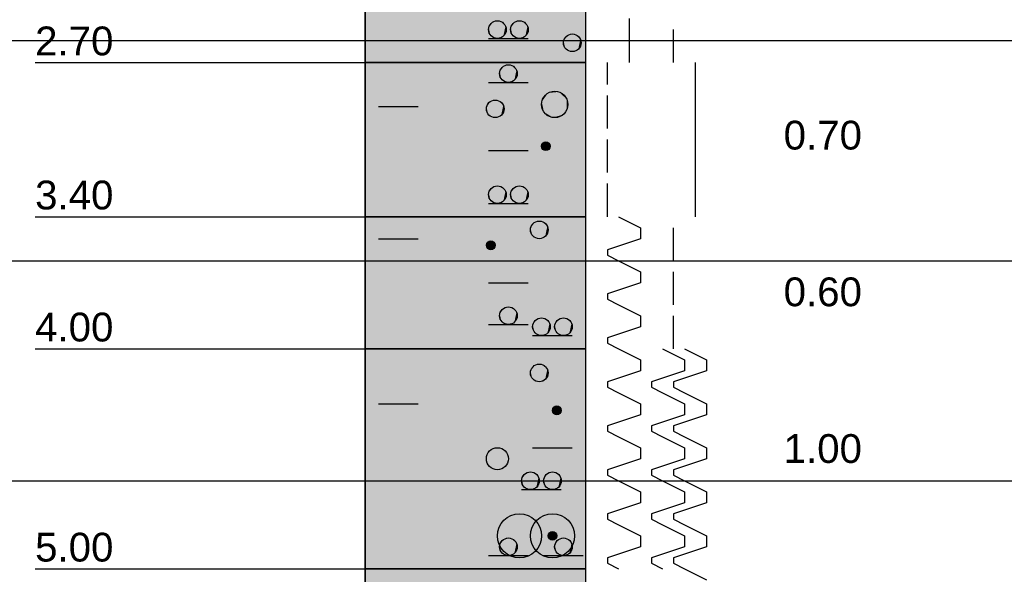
# Model space of a CAD drawing. Extents: x 20 to 841, y 890 to 1189.
# Tile 46 of 50: x 535 to 580, y 1109 to 1134. Entities that reach past the tile are written whole.
import ezdxf

# ---------------------------------------------------------------- set-up
doc = ezdxf.new("R2010")
doc.units = 0
doc.styles.add('Arial', font='Arial')

msp = doc.modelspace()

# ---------------------------------------------------------------- linework, layer by layer
at = {"layer": 'WBMassGr', "color": 7, "linetype": 'CONTINUOUS'}
for points in [[(46, 1133), (705, 1133)], [(46, 1123), (705, 1123)], [(46, 1113), (705, 1113)]]:
    msp.add_lwpolyline(points, dxfattribs=at)
at = {"layer": 'WBObjGr', "color": 7, "linetype": 'CONTINUOUS'}
for points in [[(550.587, 1159), (550.587, 1039)], [(560.587, 1159), (560.587, 1039)], [(535.587, 1132), (545.587, 1132), (548.587, 1132), (550.587, 1132)], [(560.587, 1132), (550.587, 1132)], [(535.587, 1125), (545.587, 1125), (548.587, 1125), (550.587, 1125)], [(560.587, 1125), (550.587, 1125)], [(535.587, 1119), (545.587, 1119), (548.587, 1119), (550.587, 1119)], [(560.587, 1119), (550.587, 1119)], [(535.587, 1109), (545.587, 1109), (548.587, 1109), (550.587, 1109)], [(560.587, 1109), (550.587, 1109)]]:
    msp.add_lwpolyline(points, dxfattribs=at)
at = {"layer": 'WBObjSy', "color": 7, "linetype": 'CONTINUOUS'}
for points in [[(550.587, 1132), (550.587, 1139), (560.587, 1139), (560.587, 1132), (550.587, 1132)], [(562.587, 1132), (562.587, 1134)], [(564.587, 1132), (564.587, 1133.5)], [(551.187, 1133), (552.987, 1133)], [(556.187, 1133.1), (557.987, 1133.1)], [(550.587, 1125), (550.587, 1132), (560.587, 1132), (560.587, 1125), (550.587, 1125)], [(561.587, 1131), (561.587, 1132)], [(565.587, 1131), (565.587, 1132)], [(556.187, 1131.1), (557.987, 1131.1)], [(565.587, 1129), (565.587, 1131)], [(561.587, 1129), (561.587, 1130.5)], [(551.187, 1130), (552.987, 1130)], [(565.587, 1127), (565.587, 1129)], [(561.587, 1127), (561.587, 1128.5)], [(556.187, 1128), (557.987, 1128)], [(565.587, 1125), (565.587, 1127)], [(561.587, 1125), (561.587, 1126.5)], [(556.187, 1125.6), (557.987, 1125.6)], [(550.587, 1119), (550.587, 1125), (560.587, 1125), (560.587, 1119), (550.587, 1119)], [(562.087, 1125), (563.087, 1124.5)], [(563.087, 1124.5), (563.087, 1124)], [(564.587, 1123), (564.587, 1124.5)], [(551.187, 1124), (552.987, 1124)], [(563.087, 1124), (561.587, 1123.5)], [(561.587, 1123.5), (561.587, 1123.25)], [(561.587, 1123.25), (562.087, 1123)], [(562.087, 1123), (563.087, 1122.5)], [(563.087, 1122.5), (563.087, 1122)], [(564.587, 1121), (564.587, 1122.5)], [(556.187, 1122), (557.987, 1122)], [(563.087, 1122), (561.587, 1121.5)], [(561.587, 1121.5), (561.587, 1121.25)], [(561.587, 1121.25), (562.087, 1121)], [(562.087, 1121), (563.087, 1120.5)], [(563.087, 1120.5), (563.087, 1120)], [(564.587, 1119), (564.587, 1120.5)], [(556.187, 1120.1), (557.987, 1120.1)], [(563.087, 1120), (561.587, 1119.5)], [(558.187, 1119.6), (559.987, 1119.6)], [(561.587, 1119.5), (561.587, 1119.25)], [(550.587, 1109), (550.587, 1119), (560.587, 1119), (560.587, 1109), (550.587, 1109)], [(561.587, 1119.25), (562.087, 1119)], [(562.087, 1119), (563.087, 1118.5)], [(564.087, 1119), (565.087, 1118.5)], [(565.087, 1119), (566.087, 1118.5)], [(563.087, 1118.5), (563.087, 1118)], [(565.087, 1118.5), (565.087, 1118)], [(566.087, 1118.5), (566.087, 1118)], [(563.087, 1118), (561.587, 1117.5)], [(565.087, 1118), (563.587, 1117.5)], [(566.087, 1118), (564.587, 1117.5)], [(561.587, 1117.5), (561.587, 1117.25)], [(561.587, 1117.25), (562.087, 1117)], [(563.587, 1117.5), (563.587, 1117.25)], [(563.587, 1117.25), (564.087, 1117)], [(564.587, 1117.5), (564.587, 1117.25)], [(564.587, 1117.25), (565.087, 1117)], [(562.087, 1117), (563.087, 1116.5)], [(564.087, 1117), (565.087, 1116.5)], [(565.087, 1117), (566.087, 1116.5)], [(551.187, 1116.5), (552.987, 1116.5)], [(563.087, 1116.5), (563.087, 1116)], [(565.087, 1116.5), (565.087, 1116)], [(566.087, 1116.5), (566.087, 1116)], [(563.087, 1116), (561.587, 1115.5)], [(565.087, 1116), (563.587, 1115.5)], [(566.087, 1116), (564.587, 1115.5)], [(561.587, 1115.5), (561.587, 1115.25)], [(563.587, 1115.5), (563.587, 1115.25)], [(564.587, 1115.5), (564.587, 1115.25)], [(561.587, 1115.25), (562.087, 1115)], [(562.087, 1115), (563.087, 1114.5)], [(563.587, 1115.25), (564.087, 1115)], [(564.087, 1115), (565.087, 1114.5)], [(564.587, 1115.25), (565.087, 1115)], [(565.087, 1115), (566.087, 1114.5)], [(558.187, 1114.5), (559.987, 1114.5)], [(563.087, 1114.5), (563.087, 1114)], [(565.087, 1114.5), (565.087, 1114)], [(566.087, 1114.5), (566.087, 1114)], [(563.087, 1114), (561.587, 1113.5)], [(565.087, 1114), (563.587, 1113.5)], [(566.087, 1114), (564.587, 1113.5)], [(561.587, 1113.5), (561.587, 1113.25)], [(561.587, 1113.25), (562.087, 1113)], [(563.587, 1113.5), (563.587, 1113.25)], [(563.587, 1113.25), (564.087, 1113)], [(564.587, 1113.5), (564.587, 1113.25)], [(564.587, 1113.25), (565.087, 1113)], [(562.087, 1113), (563.087, 1112.5)], [(564.087, 1113), (565.087, 1112.5)], [(565.087, 1113), (566.087, 1112.5)], [(557.687, 1112.6), (559.487, 1112.6)], [(563.087, 1112.5), (563.087, 1112)], [(565.087, 1112.5), (565.087, 1112)], [(566.087, 1112.5), (566.087, 1112)], [(563.087, 1112), (561.587, 1111.5)], [(565.087, 1112), (563.587, 1111.5)], [(566.087, 1112), (564.587, 1111.5)], [(561.587, 1111.5), (561.587, 1111.25)], [(563.587, 1111.5), (563.587, 1111.25)], [(564.587, 1111.5), (564.587, 1111.25)], [(561.587, 1111.25), (562.087, 1111)], [(562.087, 1111), (563.087, 1110.5)], [(563.587, 1111.25), (564.087, 1111)], [(564.087, 1111), (565.087, 1110.5)], [(564.587, 1111.25), (565.087, 1111)], [(565.087, 1111), (566.087, 1110.5)], [(563.087, 1110.5), (563.087, 1110)], [(565.087, 1110.5), (565.087, 1110)], [(566.087, 1110.5), (566.087, 1110)], [(563.087, 1110), (561.587, 1109.5)], [(565.087, 1110), (563.587, 1109.5)], [(566.087, 1110), (564.587, 1109.5)], [(556.187, 1109.6), (557.987, 1109.6)], [(558.687, 1109.6), (560.487, 1109.6)], [(561.587, 1109.5), (561.587, 1109.25)], [(561.587, 1109.25), (562.087, 1109)], [(563.587, 1109.5), (563.587, 1109.25)], [(563.587, 1109.25), (564.087, 1109)], [(564.587, 1109.5), (564.587, 1109.25)], [(564.587, 1109.25), (565.087, 1109)], [(550.587, 1099), (550.587, 1109), (560.587, 1109), (560.587, 1099), (550.587, 1099)], [(565.087, 1109), (566.087, 1108.5)]]:
    msp.add_lwpolyline(points, dxfattribs=at)
for centre, radius in [((556.587, 1133.5), 0.4), ((557.587, 1133.5), 0.4), ((559.987, 1132.9), 0.4), ((557.087, 1131.5), 0.4), ((559.188, 1130.1), 0.6), ((556.487, 1129.9), 0.4), ((558.787, 1128.2), 0.2), ((556.587, 1126), 0.4), ((557.587, 1126), 0.4), ((558.487, 1124.4), 0.4), ((556.287, 1123.7), 0.2), ((557.087, 1120.5), 0.4), ((558.587, 1120), 0.4), ((559.587, 1120), 0.4), ((558.487, 1117.9), 0.4), ((559.287, 1116.2), 0.2), ((556.587, 1114), 0.5), ((558.087, 1113), 0.4), ((559.087, 1113), 0.4), ((557.587, 1110.5), 1), ((559.087, 1110.5), 1), ((559.087, 1110.5), 0.2), ((557.087, 1110), 0.4), ((559.587, 1110), 0.4)]:
    msp.add_circle(centre, radius, dxfattribs=at)
at = {"layer": 'WBObjSy', "color": 62, "linetype": 'CONTINUOUS'}
msp.add_solid([(550.587, 1132), (550.587, 1139), (560.587, 1132), (560.587, 1139)], dxfattribs=at)
at = {"layer": 'WBObjSy', "color": 7, "linetype": 'CONTINUOUS'}
for points in [[(556.387, 1133.85), (556.264, 1133.74), (556.196, 1133.58)], [(556.387, 1133.85), (556.196, 1133.58), (556.264, 1133.26)], [(556.387, 1133.85), (556.32, 1133.8), (556.264, 1133.74)], [(556.387, 1133.85), (556.264, 1133.26), (556.855, 1133.2)], [(556.546, 1133.9), (556.464, 1133.88), (556.387, 1133.85)], [(556.711, 1133.88), (556.546, 1133.9), (556.387, 1133.85)], [(556.953, 1133.66), (556.711, 1133.88), (556.387, 1133.85)], [(556.855, 1133.2), (556.953, 1133.66), (556.387, 1133.85)], [(556.711, 1133.88), (556.629, 1133.9), (556.546, 1133.9)], [(556.855, 1133.8), (556.787, 1133.85), (556.711, 1133.88)], [(556.953, 1133.66), (556.855, 1133.8), (556.711, 1133.88)], [(556.953, 1133.66), (556.911, 1133.74), (556.855, 1133.8)], [(557.387, 1133.85), (557.264, 1133.74), (557.196, 1133.58)], [(557.387, 1133.85), (557.196, 1133.58), (557.264, 1133.26)], [(557.387, 1133.85), (557.32, 1133.8), (557.264, 1133.74)], [(557.387, 1133.85), (557.264, 1133.26), (557.855, 1133.2)], [(557.546, 1133.9), (557.464, 1133.88), (557.387, 1133.85)], [(557.711, 1133.88), (557.546, 1133.9), (557.387, 1133.85)], [(557.953, 1133.66), (557.711, 1133.88), (557.387, 1133.85)], [(557.855, 1133.2), (557.953, 1133.66), (557.387, 1133.85)], [(557.711, 1133.88), (557.629, 1133.9), (557.546, 1133.9)], [(557.855, 1133.8), (557.787, 1133.85), (557.711, 1133.88)], [(557.953, 1133.66), (557.855, 1133.8), (557.711, 1133.88)], [(557.953, 1133.66), (557.911, 1133.74), (557.855, 1133.8)], [(556.196, 1133.58), (556.187, 1133.5), (556.196, 1133.42)], [(556.264, 1133.74), (556.222, 1133.66), (556.196, 1133.58)], [(556.196, 1133.58), (556.196, 1133.42), (556.264, 1133.26)], [(556.196, 1133.42), (556.222, 1133.34), (556.264, 1133.26)], [(556.855, 1133.2), (556.953, 1133.34), (556.953, 1133.66)], [(556.855, 1133.2), (556.911, 1133.26), (556.953, 1133.34)], [(556.987, 1133.5), (556.979, 1133.58), (556.953, 1133.66)], [(556.953, 1133.34), (556.987, 1133.5), (556.953, 1133.66)], [(557.196, 1133.58), (557.187, 1133.5), (557.196, 1133.42)], [(557.264, 1133.74), (557.222, 1133.66), (557.196, 1133.58)], [(557.196, 1133.58), (557.196, 1133.42), (557.264, 1133.26)], [(557.196, 1133.42), (557.222, 1133.34), (557.264, 1133.26)], [(557.855, 1133.2), (557.953, 1133.34), (557.953, 1133.66)], [(557.855, 1133.2), (557.911, 1133.26), (557.953, 1133.34)], [(557.987, 1133.5), (557.979, 1133.58), (557.953, 1133.66)], [(557.953, 1133.34), (557.987, 1133.5), (557.953, 1133.66)], [(556.264, 1133.26), (556.32, 1133.2), (556.388, 1133.15)], [(556.264, 1133.26), (556.388, 1133.15), (556.546, 1133.1)], [(556.264, 1133.26), (556.546, 1133.1), (556.855, 1133.2)], [(556.388, 1133.15), (556.464, 1133.12), (556.546, 1133.1)], [(556.546, 1133.1), (556.711, 1133.12), (556.855, 1133.2)], [(556.546, 1133.1), (556.629, 1133.1), (556.711, 1133.12)], [(556.711, 1133.12), (556.788, 1133.15), (556.855, 1133.2)], [(557.264, 1133.26), (557.32, 1133.2), (557.388, 1133.15)], [(557.264, 1133.26), (557.388, 1133.15), (557.546, 1133.1)], [(557.264, 1133.26), (557.546, 1133.1), (557.855, 1133.2)], [(557.388, 1133.15), (557.464, 1133.12), (557.546, 1133.1)], [(557.546, 1133.1), (557.711, 1133.12), (557.855, 1133.2)], [(557.546, 1133.1), (557.629, 1133.1), (557.711, 1133.12)], [(557.711, 1133.12), (557.788, 1133.15), (557.855, 1133.2)], [(559.596, 1132.98), (559.587, 1132.9), (559.596, 1132.82)], [(559.787, 1133.25), (559.664, 1133.14), (559.596, 1132.98)], [(559.787, 1133.25), (559.596, 1132.98), (559.664, 1132.66)], [(559.664, 1133.14), (559.622, 1133.06), (559.596, 1132.98)], [(559.596, 1132.98), (559.596, 1132.82), (559.664, 1132.66)], [(559.787, 1133.25), (559.72, 1133.2), (559.664, 1133.14)], [(559.787, 1133.25), (559.664, 1132.66), (560.255, 1132.6)], [(559.946, 1133.3), (559.864, 1133.28), (559.787, 1133.25)], [(560.111, 1133.28), (559.946, 1133.3), (559.787, 1133.25)], [(560.353, 1133.06), (560.111, 1133.28), (559.787, 1133.25)], [(560.255, 1132.6), (560.353, 1133.06), (559.787, 1133.25)], [(560.111, 1133.28), (560.029, 1133.3), (559.946, 1133.3)], [(560.255, 1133.2), (560.187, 1133.25), (560.111, 1133.28)], [(560.353, 1133.06), (560.255, 1133.2), (560.111, 1133.28)], [(560.353, 1133.06), (560.311, 1133.14), (560.255, 1133.2)], [(560.255, 1132.6), (560.353, 1132.74), (560.353, 1133.06)], [(560.387, 1132.9), (560.379, 1132.98), (560.353, 1133.06)], [(560.353, 1132.74), (560.387, 1132.9), (560.353, 1133.06)], [(559.596, 1132.82), (559.622, 1132.74), (559.664, 1132.66)], [(559.664, 1132.66), (559.72, 1132.6), (559.788, 1132.55)], [(559.664, 1132.66), (559.788, 1132.55), (559.946, 1132.5)], [(559.664, 1132.66), (559.946, 1132.5), (560.255, 1132.6)], [(559.788, 1132.55), (559.864, 1132.52), (559.946, 1132.5)], [(559.946, 1132.5), (560.111, 1132.52), (560.255, 1132.6)], [(559.946, 1132.5), (560.029, 1132.5), (560.111, 1132.52)], [(560.111, 1132.52), (560.188, 1132.55), (560.255, 1132.6)], [(560.255, 1132.6), (560.311, 1132.66), (560.353, 1132.74)], [(556.696, 1131.58), (556.687, 1131.5), (556.696, 1131.42)], [(556.887, 1131.85), (556.764, 1131.74), (556.696, 1131.58)], [(556.887, 1131.85), (556.696, 1131.58), (556.764, 1131.26)], [(556.764, 1131.74), (556.722, 1131.66), (556.696, 1131.58)], [(556.696, 1131.58), (556.696, 1131.42), (556.764, 1131.26)], [(556.887, 1131.85), (556.82, 1131.8), (556.764, 1131.74)], [(556.887, 1131.85), (556.764, 1131.26), (557.355, 1131.2)], [(557.046, 1131.9), (556.964, 1131.88), (556.887, 1131.85)], [(557.211, 1131.88), (557.046, 1131.9), (556.887, 1131.85)], [(557.453, 1131.66), (557.211, 1131.88), (556.887, 1131.85)], [(557.355, 1131.2), (557.453, 1131.66), (556.887, 1131.85)], [(557.211, 1131.88), (557.129, 1131.9), (557.046, 1131.9)], [(557.355, 1131.8), (557.287, 1131.85), (557.211, 1131.88)], [(557.453, 1131.66), (557.355, 1131.8), (557.211, 1131.88)], [(557.453, 1131.66), (557.411, 1131.74), (557.355, 1131.8)], [(557.355, 1131.2), (557.453, 1131.34), (557.453, 1131.66)], [(557.487, 1131.5), (557.479, 1131.58), (557.453, 1131.66)], [(557.453, 1131.34), (557.487, 1131.5), (557.453, 1131.66)], [(556.696, 1131.42), (556.722, 1131.34), (556.764, 1131.26)], [(556.764, 1131.26), (556.82, 1131.2), (556.888, 1131.15)], [(556.764, 1131.26), (556.888, 1131.15), (557.046, 1131.1)], [(556.764, 1131.26), (557.046, 1131.1), (557.355, 1131.2)], [(556.888, 1131.15), (556.964, 1131.12), (557.046, 1131.1)], [(557.046, 1131.1), (557.211, 1131.12), (557.355, 1131.2)], [(557.046, 1131.1), (557.129, 1131.1), (557.211, 1131.12)], [(557.211, 1131.12), (557.288, 1131.15), (557.355, 1131.2)], [(557.355, 1131.2), (557.411, 1131.26), (557.453, 1131.34)], [(559.125, 1130.7), (559.002, 1130.67), (558.887, 1130.62)], [(559.373, 1130.67), (559.125, 1130.7), (558.887, 1130.62)], [(559.736, 1130.34), (559.373, 1130.67), (558.887, 1130.62)], [(559.373, 1130.67), (559.25, 1130.7), (559.125, 1130.7)], [(559.589, 1130.55), (559.487, 1130.62), (559.373, 1130.67)], [(559.736, 1130.34), (559.589, 1130.55), (559.373, 1130.67)], [(556.287, 1130.25), (556.164, 1130.14), (556.096, 1129.98)], [(556.287, 1130.25), (556.096, 1129.98), (556.164, 1129.66)], [(556.287, 1130.25), (556.22, 1130.2), (556.164, 1130.14)], [(556.287, 1130.25), (556.164, 1129.66), (556.755, 1129.6)], [(556.446, 1130.3), (556.364, 1130.28), (556.287, 1130.25)], [(556.611, 1130.28), (556.446, 1130.3), (556.287, 1130.25)], [(556.853, 1130.06), (556.611, 1130.28), (556.287, 1130.25)], [(556.755, 1129.6), (556.853, 1130.06), (556.287, 1130.25)], [(556.611, 1130.28), (556.529, 1130.3), (556.446, 1130.3)], [(556.755, 1130.2), (556.687, 1130.25), (556.611, 1130.28)], [(556.853, 1130.06), (556.755, 1130.2), (556.611, 1130.28)], [(556.853, 1130.06), (556.811, 1130.14), (556.755, 1130.2)], [(558.601, 1130.22), (558.587, 1130.1), (558.601, 1129.98)], [(558.887, 1130.62), (558.702, 1130.45), (558.601, 1130.22)], [(558.887, 1130.62), (558.601, 1130.22), (558.702, 1129.75)], [(558.702, 1130.45), (558.639, 1130.34), (558.601, 1130.22)], [(558.601, 1130.22), (558.601, 1129.98), (558.702, 1129.75)], [(558.887, 1130.62), (558.786, 1130.55), (558.702, 1130.45)], [(558.887, 1130.62), (558.702, 1129.75), (559.589, 1129.65)], [(559.589, 1129.65), (559.736, 1130.34), (558.887, 1130.62)], [(559.736, 1130.34), (559.673, 1130.45), (559.589, 1130.55)], [(559.589, 1129.65), (559.736, 1129.86), (559.736, 1130.34)], [(559.788, 1130.1), (559.774, 1130.22), (559.736, 1130.34)], [(559.736, 1129.86), (559.788, 1130.1), (559.736, 1130.34)], [(556.096, 1129.98), (556.087, 1129.9), (556.096, 1129.82)], [(556.164, 1130.14), (556.122, 1130.06), (556.096, 1129.98)], [(556.096, 1129.98), (556.096, 1129.82), (556.164, 1129.66)], [(556.096, 1129.82), (556.122, 1129.74), (556.164, 1129.66)], [(556.755, 1129.6), (556.853, 1129.74), (556.853, 1130.06)], [(556.755, 1129.6), (556.811, 1129.66), (556.853, 1129.74)], [(556.887, 1129.9), (556.879, 1129.98), (556.853, 1130.06)], [(556.853, 1129.74), (556.887, 1129.9), (556.853, 1130.06)], [(558.601, 1129.98), (558.639, 1129.86), (558.702, 1129.75)], [(558.702, 1129.75), (558.786, 1129.65), (558.888, 1129.58)], [(558.702, 1129.75), (558.888, 1129.58), (559.125, 1129.5)], [(558.702, 1129.75), (559.125, 1129.5), (559.589, 1129.65)], [(559.589, 1129.65), (559.673, 1129.75), (559.736, 1129.86)], [(556.164, 1129.66), (556.22, 1129.6), (556.288, 1129.55)], [(556.164, 1129.66), (556.288, 1129.55), (556.446, 1129.5)], [(556.164, 1129.66), (556.446, 1129.5), (556.755, 1129.6)], [(556.288, 1129.55), (556.364, 1129.52), (556.446, 1129.5)], [(556.446, 1129.5), (556.611, 1129.52), (556.755, 1129.6)], [(556.446, 1129.5), (556.529, 1129.5), (556.611, 1129.52)], [(556.611, 1129.52), (556.688, 1129.55), (556.755, 1129.6)], [(558.888, 1129.58), (559.002, 1129.53), (559.125, 1129.5)], [(559.125, 1129.5), (559.373, 1129.53), (559.589, 1129.65)], [(559.125, 1129.5), (559.25, 1129.5), (559.373, 1129.53)], [(559.373, 1129.53), (559.488, 1129.58), (559.589, 1129.65)], [(558.767, 1128.4), (558.726, 1128.39), (558.687, 1128.37)], [(558.849, 1128.39), (558.767, 1128.4), (558.687, 1128.37)], [(558.97, 1128.28), (558.849, 1128.39), (558.687, 1128.37)], [(558.849, 1128.39), (558.808, 1128.4), (558.767, 1128.4)], [(558.921, 1128.35), (558.887, 1128.37), (558.849, 1128.39)], [(558.97, 1128.28), (558.921, 1128.35), (558.849, 1128.39)], [(558.592, 1128.24), (558.587, 1128.2), (558.592, 1128.16)], [(558.687, 1128.37), (558.626, 1128.32), (558.592, 1128.24)], [(558.687, 1128.37), (558.592, 1128.24), (558.626, 1128.08)], [(558.626, 1128.32), (558.605, 1128.28), (558.592, 1128.24)], [(558.592, 1128.24), (558.592, 1128.16), (558.626, 1128.08)], [(558.592, 1128.16), (558.605, 1128.12), (558.626, 1128.08)], [(558.687, 1128.37), (558.654, 1128.35), (558.626, 1128.32)], [(558.687, 1128.37), (558.626, 1128.08), (558.921, 1128.05)], [(558.626, 1128.08), (558.654, 1128.05), (558.687, 1128.03)], [(558.626, 1128.08), (558.687, 1128.03), (558.767, 1128)], [(558.626, 1128.08), (558.767, 1128), (558.921, 1128.05)], [(558.921, 1128.05), (558.97, 1128.28), (558.687, 1128.37)], [(558.687, 1128.03), (558.726, 1128.01), (558.767, 1128)], [(558.767, 1128), (558.849, 1128.01), (558.921, 1128.05)], [(558.767, 1128), (558.808, 1128), (558.849, 1128.01)], [(558.849, 1128.01), (558.888, 1128.03), (558.921, 1128.05)], [(558.97, 1128.28), (558.949, 1128.32), (558.921, 1128.35)], [(558.921, 1128.05), (558.97, 1128.12), (558.97, 1128.28)], [(558.921, 1128.05), (558.949, 1128.08), (558.97, 1128.12)], [(558.987, 1128.2), (558.983, 1128.24), (558.97, 1128.28)], [(558.97, 1128.12), (558.987, 1128.2), (558.97, 1128.28)], [(556.387, 1126.35), (556.264, 1126.24), (556.196, 1126.08)], [(556.387, 1126.35), (556.196, 1126.08), (556.264, 1125.76)], [(556.264, 1126.24), (556.222, 1126.16), (556.196, 1126.08)], [(556.387, 1126.35), (556.32, 1126.3), (556.264, 1126.24)], [(556.387, 1126.35), (556.264, 1125.76), (556.855, 1125.7)], [(556.546, 1126.4), (556.464, 1126.38), (556.387, 1126.35)], [(556.711, 1126.38), (556.546, 1126.4), (556.387, 1126.35)], [(556.953, 1126.16), (556.711, 1126.38), (556.387, 1126.35)], [(556.855, 1125.7), (556.953, 1126.16), (556.387, 1126.35)], [(556.711, 1126.38), (556.629, 1126.4), (556.546, 1126.4)], [(556.855, 1126.3), (556.787, 1126.35), (556.711, 1126.38)], [(556.953, 1126.16), (556.855, 1126.3), (556.711, 1126.38)], [(556.953, 1126.16), (556.911, 1126.24), (556.855, 1126.3)], [(556.855, 1125.7), (556.953, 1125.84), (556.953, 1126.16)], [(556.987, 1126), (556.979, 1126.08), (556.953, 1126.16)], [(556.953, 1125.84), (556.987, 1126), (556.953, 1126.16)], [(557.387, 1126.35), (557.264, 1126.24), (557.196, 1126.08)], [(557.387, 1126.35), (557.196, 1126.08), (557.264, 1125.76)], [(557.264, 1126.24), (557.222, 1126.16), (557.196, 1126.08)], [(557.387, 1126.35), (557.32, 1126.3), (557.264, 1126.24)], [(557.387, 1126.35), (557.264, 1125.76), (557.855, 1125.7)], [(557.546, 1126.4), (557.464, 1126.38), (557.387, 1126.35)], [(557.711, 1126.38), (557.546, 1126.4), (557.387, 1126.35)], [(557.953, 1126.16), (557.711, 1126.38), (557.387, 1126.35)], [(557.855, 1125.7), (557.953, 1126.16), (557.387, 1126.35)], [(557.711, 1126.38), (557.629, 1126.4), (557.546, 1126.4)], [(557.855, 1126.3), (557.787, 1126.35), (557.711, 1126.38)], [(557.953, 1126.16), (557.855, 1126.3), (557.711, 1126.38)], [(557.953, 1126.16), (557.911, 1126.24), (557.855, 1126.3)], [(557.855, 1125.7), (557.953, 1125.84), (557.953, 1126.16)], [(557.987, 1126), (557.979, 1126.08), (557.953, 1126.16)], [(557.953, 1125.84), (557.987, 1126), (557.953, 1126.16)], [(556.196, 1126.08), (556.187, 1126), (556.196, 1125.92)], [(556.196, 1126.08), (556.196, 1125.92), (556.264, 1125.76)], [(556.196, 1125.92), (556.222, 1125.84), (556.264, 1125.76)], [(556.264, 1125.76), (556.32, 1125.7), (556.388, 1125.65)], [(556.264, 1125.76), (556.388, 1125.65), (556.546, 1125.6)], [(556.264, 1125.76), (556.546, 1125.6), (556.855, 1125.7)], [(556.855, 1125.7), (556.911, 1125.76), (556.953, 1125.84)], [(557.196, 1126.08), (557.187, 1126), (557.196, 1125.92)], [(557.196, 1126.08), (557.196, 1125.92), (557.264, 1125.76)], [(557.196, 1125.92), (557.222, 1125.84), (557.264, 1125.76)], [(557.264, 1125.76), (557.32, 1125.7), (557.388, 1125.65)], [(557.264, 1125.76), (557.388, 1125.65), (557.546, 1125.6)], [(557.264, 1125.76), (557.546, 1125.6), (557.855, 1125.7)], [(557.855, 1125.7), (557.911, 1125.76), (557.953, 1125.84)], [(556.388, 1125.65), (556.464, 1125.62), (556.546, 1125.6)], [(556.546, 1125.6), (556.711, 1125.62), (556.855, 1125.7)], [(556.546, 1125.6), (556.629, 1125.6), (556.711, 1125.62)], [(556.711, 1125.62), (556.788, 1125.65), (556.855, 1125.7)], [(557.388, 1125.65), (557.464, 1125.62), (557.546, 1125.6)], [(557.546, 1125.6), (557.711, 1125.62), (557.855, 1125.7)], [(557.546, 1125.6), (557.629, 1125.6), (557.711, 1125.62)], [(557.711, 1125.62), (557.788, 1125.65), (557.855, 1125.7)], [(558.096, 1124.48), (558.087, 1124.4), (558.096, 1124.32)], [(558.287, 1124.75), (558.164, 1124.64), (558.096, 1124.48)], [(558.287, 1124.75), (558.096, 1124.48), (558.164, 1124.16)], [(558.164, 1124.64), (558.122, 1124.56), (558.096, 1124.48)], [(558.096, 1124.48), (558.096, 1124.32), (558.164, 1124.16)], [(558.287, 1124.75), (558.22, 1124.7), (558.164, 1124.64)], [(558.287, 1124.75), (558.164, 1124.16), (558.755, 1124.1)], [(558.446, 1124.8), (558.364, 1124.78), (558.287, 1124.75)], [(558.611, 1124.78), (558.446, 1124.8), (558.287, 1124.75)], [(558.853, 1124.56), (558.611, 1124.78), (558.287, 1124.75)], [(558.755, 1124.1), (558.853, 1124.56), (558.287, 1124.75)], [(558.611, 1124.78), (558.529, 1124.8), (558.446, 1124.8)], [(558.755, 1124.7), (558.687, 1124.75), (558.611, 1124.78)], [(558.853, 1124.56), (558.755, 1124.7), (558.611, 1124.78)], [(558.853, 1124.56), (558.811, 1124.64), (558.755, 1124.7)], [(558.755, 1124.1), (558.853, 1124.24), (558.853, 1124.56)], [(558.887, 1124.4), (558.879, 1124.48), (558.853, 1124.56)], [(558.853, 1124.24), (558.887, 1124.4), (558.853, 1124.56)], [(558.096, 1124.32), (558.122, 1124.24), (558.164, 1124.16)], [(558.164, 1124.16), (558.22, 1124.1), (558.288, 1124.05)], [(558.164, 1124.16), (558.288, 1124.05), (558.446, 1124)], [(558.164, 1124.16), (558.446, 1124), (558.755, 1124.1)], [(558.288, 1124.05), (558.364, 1124.02), (558.446, 1124)], [(558.446, 1124), (558.611, 1124.02), (558.755, 1124.1)], [(558.446, 1124), (558.529, 1124), (558.611, 1124.02)], [(558.611, 1124.02), (558.688, 1124.05), (558.755, 1124.1)], [(558.755, 1124.1), (558.811, 1124.16), (558.853, 1124.24)], [(556.092, 1123.74), (556.087, 1123.7), (556.092, 1123.66)], [(556.187, 1123.87), (556.126, 1123.82), (556.092, 1123.74)], [(556.187, 1123.87), (556.092, 1123.74), (556.126, 1123.58)], [(556.126, 1123.82), (556.105, 1123.78), (556.092, 1123.74)], [(556.092, 1123.74), (556.092, 1123.66), (556.126, 1123.58)], [(556.092, 1123.66), (556.105, 1123.62), (556.126, 1123.58)], [(556.187, 1123.87), (556.154, 1123.85), (556.126, 1123.82)], [(556.187, 1123.87), (556.126, 1123.58), (556.421, 1123.55)], [(556.126, 1123.58), (556.154, 1123.55), (556.187, 1123.53)], [(556.126, 1123.58), (556.187, 1123.53), (556.267, 1123.5)], [(556.126, 1123.58), (556.267, 1123.5), (556.421, 1123.55)], [(556.267, 1123.9), (556.226, 1123.89), (556.187, 1123.87)], [(556.349, 1123.89), (556.267, 1123.9), (556.187, 1123.87)], [(556.47, 1123.78), (556.349, 1123.89), (556.187, 1123.87)], [(556.421, 1123.55), (556.47, 1123.78), (556.187, 1123.87)], [(556.187, 1123.53), (556.226, 1123.51), (556.267, 1123.5)], [(556.349, 1123.89), (556.308, 1123.9), (556.267, 1123.9)], [(556.267, 1123.5), (556.349, 1123.51), (556.421, 1123.55)], [(556.267, 1123.5), (556.308, 1123.5), (556.349, 1123.51)], [(556.421, 1123.85), (556.387, 1123.87), (556.349, 1123.89)], [(556.47, 1123.78), (556.421, 1123.85), (556.349, 1123.89)], [(556.349, 1123.51), (556.388, 1123.53), (556.421, 1123.55)], [(556.47, 1123.78), (556.449, 1123.82), (556.421, 1123.85)], [(556.421, 1123.55), (556.47, 1123.62), (556.47, 1123.78)], [(556.421, 1123.55), (556.449, 1123.58), (556.47, 1123.62)], [(556.487, 1123.7), (556.483, 1123.74), (556.47, 1123.78)], [(556.47, 1123.62), (556.487, 1123.7), (556.47, 1123.78)], [(556.887, 1120.85), (556.764, 1120.74), (556.696, 1120.58)], [(556.887, 1120.85), (556.696, 1120.58), (556.764, 1120.26)], [(556.887, 1120.85), (556.82, 1120.8), (556.764, 1120.74)], [(556.887, 1120.85), (556.764, 1120.26), (557.355, 1120.2)], [(557.046, 1120.9), (556.964, 1120.88), (556.887, 1120.85)], [(557.211, 1120.88), (557.046, 1120.9), (556.887, 1120.85)], [(557.453, 1120.66), (557.211, 1120.88), (556.887, 1120.85)], [(557.355, 1120.2), (557.453, 1120.66), (556.887, 1120.85)], [(557.211, 1120.88), (557.129, 1120.9), (557.046, 1120.9)], [(557.355, 1120.8), (557.287, 1120.85), (557.211, 1120.88)], [(557.453, 1120.66), (557.355, 1120.8), (557.211, 1120.88)], [(557.453, 1120.66), (557.411, 1120.74), (557.355, 1120.8)], [(556.696, 1120.58), (556.687, 1120.5), (556.696, 1120.42)], [(556.764, 1120.74), (556.722, 1120.66), (556.696, 1120.58)], [(556.696, 1120.58), (556.696, 1120.42), (556.764, 1120.26)], [(556.696, 1120.42), (556.722, 1120.34), (556.764, 1120.26)], [(557.355, 1120.2), (557.453, 1120.34), (557.453, 1120.66)], [(557.355, 1120.2), (557.411, 1120.26), (557.453, 1120.34)], [(557.487, 1120.5), (557.479, 1120.58), (557.453, 1120.66)], [(557.453, 1120.34), (557.487, 1120.5), (557.453, 1120.66)], [(558.387, 1120.35), (558.264, 1120.24), (558.196, 1120.08)], [(558.387, 1120.35), (558.196, 1120.08), (558.264, 1119.76)], [(558.387, 1120.35), (558.32, 1120.3), (558.264, 1120.24)], [(558.387, 1120.35), (558.264, 1119.76), (558.855, 1119.7)], [(558.546, 1120.4), (558.464, 1120.38), (558.387, 1120.35)], [(558.711, 1120.38), (558.546, 1120.4), (558.387, 1120.35)], [(558.953, 1120.16), (558.711, 1120.38), (558.387, 1120.35)], [(558.855, 1119.7), (558.953, 1120.16), (558.387, 1120.35)], [(558.711, 1120.38), (558.629, 1120.4), (558.546, 1120.4)], [(558.855, 1120.3), (558.787, 1120.35), (558.711, 1120.38)], [(558.953, 1120.16), (558.855, 1120.3), (558.711, 1120.38)], [(559.387, 1120.35), (559.264, 1120.24), (559.196, 1120.08)], [(559.387, 1120.35), (559.196, 1120.08), (559.264, 1119.76)], [(559.387, 1120.35), (559.32, 1120.3), (559.264, 1120.24)], [(559.387, 1120.35), (559.264, 1119.76), (559.855, 1119.7)], [(559.546, 1120.4), (559.464, 1120.38), (559.387, 1120.35)], [(559.711, 1120.38), (559.546, 1120.4), (559.387, 1120.35)], [(559.953, 1120.16), (559.711, 1120.38), (559.387, 1120.35)], [(559.855, 1119.7), (559.953, 1120.16), (559.387, 1120.35)], [(559.711, 1120.38), (559.629, 1120.4), (559.546, 1120.4)], [(559.855, 1120.3), (559.787, 1120.35), (559.711, 1120.38)], [(559.953, 1120.16), (559.855, 1120.3), (559.711, 1120.38)], [(556.764, 1120.26), (556.82, 1120.2), (556.888, 1120.15)], [(556.764, 1120.26), (556.888, 1120.15), (557.046, 1120.1)], [(556.764, 1120.26), (557.046, 1120.1), (557.355, 1120.2)], [(556.888, 1120.15), (556.964, 1120.12), (557.046, 1120.1)], [(557.046, 1120.1), (557.211, 1120.12), (557.355, 1120.2)], [(557.046, 1120.1), (557.129, 1120.1), (557.211, 1120.12)], [(557.211, 1120.12), (557.288, 1120.15), (557.355, 1120.2)], [(558.196, 1120.08), (558.187, 1120), (558.196, 1119.92)], [(558.264, 1120.24), (558.222, 1120.16), (558.196, 1120.08)], [(558.196, 1120.08), (558.196, 1119.92), (558.264, 1119.76)], [(558.196, 1119.92), (558.222, 1119.84), (558.264, 1119.76)], [(558.953, 1120.16), (558.911, 1120.24), (558.855, 1120.3)], [(558.855, 1119.7), (558.953, 1119.84), (558.953, 1120.16)], [(558.987, 1120), (558.979, 1120.08), (558.953, 1120.16)], [(558.953, 1119.84), (558.987, 1120), (558.953, 1120.16)], [(559.196, 1120.08), (559.187, 1120), (559.196, 1119.92)], [(559.264, 1120.24), (559.222, 1120.16), (559.196, 1120.08)], [(559.196, 1120.08), (559.196, 1119.92), (559.264, 1119.76)], [(559.196, 1119.92), (559.222, 1119.84), (559.264, 1119.76)], [(559.953, 1120.16), (559.911, 1120.24), (559.855, 1120.3)], [(559.855, 1119.7), (559.953, 1119.84), (559.953, 1120.16)], [(559.987, 1120), (559.979, 1120.08), (559.953, 1120.16)], [(559.953, 1119.84), (559.987, 1120), (559.953, 1120.16)], [(558.264, 1119.76), (558.32, 1119.7), (558.388, 1119.65)], [(558.264, 1119.76), (558.388, 1119.65), (558.546, 1119.6)], [(558.264, 1119.76), (558.546, 1119.6), (558.855, 1119.7)], [(558.388, 1119.65), (558.464, 1119.62), (558.546, 1119.6)], [(558.546, 1119.6), (558.711, 1119.62), (558.855, 1119.7)], [(558.546, 1119.6), (558.629, 1119.6), (558.711, 1119.62)], [(558.711, 1119.62), (558.788, 1119.65), (558.855, 1119.7)], [(558.855, 1119.7), (558.911, 1119.76), (558.953, 1119.84)], [(559.264, 1119.76), (559.32, 1119.7), (559.388, 1119.65)], [(559.264, 1119.76), (559.388, 1119.65), (559.546, 1119.6)], [(559.264, 1119.76), (559.546, 1119.6), (559.855, 1119.7)], [(559.388, 1119.65), (559.464, 1119.62), (559.546, 1119.6)], [(559.546, 1119.6), (559.711, 1119.62), (559.855, 1119.7)], [(559.546, 1119.6), (559.629, 1119.6), (559.711, 1119.62)], [(559.711, 1119.62), (559.788, 1119.65), (559.855, 1119.7)], [(559.855, 1119.7), (559.911, 1119.76), (559.953, 1119.84)], [(558.287, 1118.25), (558.164, 1118.14), (558.096, 1117.98)], [(558.287, 1118.25), (558.096, 1117.98), (558.164, 1117.66)], [(558.164, 1118.14), (558.122, 1118.06), (558.096, 1117.98)], [(558.287, 1118.25), (558.22, 1118.2), (558.164, 1118.14)], [(558.287, 1118.25), (558.164, 1117.66), (558.755, 1117.6)], [(558.446, 1118.3), (558.364, 1118.28), (558.287, 1118.25)], [(558.611, 1118.28), (558.446, 1118.3), (558.287, 1118.25)], [(558.853, 1118.06), (558.611, 1118.28), (558.287, 1118.25)], [(558.755, 1117.6), (558.853, 1118.06), (558.287, 1118.25)], [(558.611, 1118.28), (558.529, 1118.3), (558.446, 1118.3)], [(558.755, 1118.2), (558.687, 1118.25), (558.611, 1118.28)], [(558.853, 1118.06), (558.755, 1118.2), (558.611, 1118.28)], [(558.853, 1118.06), (558.811, 1118.14), (558.755, 1118.2)], [(558.096, 1117.98), (558.087, 1117.9), (558.096, 1117.82)], [(558.096, 1117.98), (558.096, 1117.82), (558.164, 1117.66)], [(558.096, 1117.82), (558.122, 1117.74), (558.164, 1117.66)], [(558.164, 1117.66), (558.22, 1117.6), (558.288, 1117.55)], [(558.164, 1117.66), (558.288, 1117.55), (558.446, 1117.5)], [(558.164, 1117.66), (558.446, 1117.5), (558.755, 1117.6)], [(558.755, 1117.6), (558.853, 1117.74), (558.853, 1118.06)], [(558.755, 1117.6), (558.811, 1117.66), (558.853, 1117.74)], [(558.887, 1117.9), (558.879, 1117.98), (558.853, 1118.06)], [(558.853, 1117.74), (558.887, 1117.9), (558.853, 1118.06)], [(558.288, 1117.55), (558.364, 1117.52), (558.446, 1117.5)], [(558.446, 1117.5), (558.611, 1117.52), (558.755, 1117.6)], [(558.446, 1117.5), (558.529, 1117.5), (558.611, 1117.52)], [(558.611, 1117.52), (558.688, 1117.55), (558.755, 1117.6)], [(559.187, 1116.37), (559.126, 1116.32), (559.092, 1116.24)], [(559.187, 1116.37), (559.092, 1116.24), (559.126, 1116.08)], [(559.126, 1116.32), (559.105, 1116.28), (559.092, 1116.24)], [(559.187, 1116.37), (559.154, 1116.35), (559.126, 1116.32)], [(559.187, 1116.37), (559.126, 1116.08), (559.421, 1116.05)], [(559.267, 1116.4), (559.226, 1116.39), (559.187, 1116.37)], [(559.349, 1116.39), (559.267, 1116.4), (559.187, 1116.37)], [(559.47, 1116.28), (559.349, 1116.39), (559.187, 1116.37)], [(559.421, 1116.05), (559.47, 1116.28), (559.187, 1116.37)], [(559.349, 1116.39), (559.308, 1116.4), (559.267, 1116.4)], [(559.421, 1116.35), (559.387, 1116.37), (559.349, 1116.39)], [(559.47, 1116.28), (559.421, 1116.35), (559.349, 1116.39)], [(559.47, 1116.28), (559.449, 1116.32), (559.421, 1116.35)], [(559.092, 1116.24), (559.087, 1116.2), (559.092, 1116.16)], [(559.092, 1116.24), (559.092, 1116.16), (559.126, 1116.08)], [(559.092, 1116.16), (559.105, 1116.12), (559.126, 1116.08)], [(559.126, 1116.08), (559.154, 1116.05), (559.187, 1116.03)], [(559.126, 1116.08), (559.187, 1116.03), (559.267, 1116)], [(559.126, 1116.08), (559.267, 1116), (559.421, 1116.05)], [(559.187, 1116.03), (559.226, 1116.01), (559.267, 1116)], [(559.267, 1116), (559.349, 1116.01), (559.421, 1116.05)], [(559.267, 1116), (559.308, 1116), (559.349, 1116.01)], [(559.349, 1116.01), (559.388, 1116.03), (559.421, 1116.05)], [(559.421, 1116.05), (559.47, 1116.12), (559.47, 1116.28)], [(559.421, 1116.05), (559.449, 1116.08), (559.47, 1116.12)], [(559.487, 1116.2), (559.483, 1116.24), (559.47, 1116.28)], [(559.47, 1116.12), (559.487, 1116.2), (559.47, 1116.28)], [(557.887, 1113.35), (557.764, 1113.24), (557.696, 1113.08)], [(557.887, 1113.35), (557.696, 1113.08), (557.764, 1112.76)], [(557.764, 1113.24), (557.722, 1113.16), (557.696, 1113.08)], [(557.887, 1113.35), (557.82, 1113.3), (557.764, 1113.24)], [(557.887, 1113.35), (557.764, 1112.76), (558.355, 1112.7)], [(558.046, 1113.4), (557.964, 1113.38), (557.887, 1113.35)], [(558.211, 1113.38), (558.046, 1113.4), (557.887, 1113.35)], [(558.453, 1113.16), (558.211, 1113.38), (557.887, 1113.35)], [(558.355, 1112.7), (558.453, 1113.16), (557.887, 1113.35)], [(558.211, 1113.38), (558.129, 1113.4), (558.046, 1113.4)], [(558.355, 1113.3), (558.287, 1113.35), (558.211, 1113.38)], [(558.453, 1113.16), (558.355, 1113.3), (558.211, 1113.38)], [(558.453, 1113.16), (558.411, 1113.24), (558.355, 1113.3)], [(558.887, 1113.35), (558.764, 1113.24), (558.696, 1113.08)], [(558.887, 1113.35), (558.696, 1113.08), (558.764, 1112.76)], [(558.764, 1113.24), (558.722, 1113.16), (558.696, 1113.08)], [(558.887, 1113.35), (558.82, 1113.3), (558.764, 1113.24)], [(558.887, 1113.35), (558.764, 1112.76), (559.355, 1112.7)], [(559.046, 1113.4), (558.964, 1113.38), (558.887, 1113.35)], [(559.211, 1113.38), (559.046, 1113.4), (558.887, 1113.35)], [(559.453, 1113.16), (559.211, 1113.38), (558.887, 1113.35)], [(559.355, 1112.7), (559.453, 1113.16), (558.887, 1113.35)], [(559.211, 1113.38), (559.129, 1113.4), (559.046, 1113.4)], [(559.355, 1113.3), (559.287, 1113.35), (559.211, 1113.38)], [(559.453, 1113.16), (559.355, 1113.3), (559.211, 1113.38)], [(559.453, 1113.16), (559.411, 1113.24), (559.355, 1113.3)], [(557.696, 1113.08), (557.687, 1113), (557.696, 1112.92)], [(557.696, 1113.08), (557.696, 1112.92), (557.764, 1112.76)], [(557.696, 1112.92), (557.722, 1112.84), (557.764, 1112.76)], [(557.764, 1112.76), (557.82, 1112.7), (557.888, 1112.65)], [(557.764, 1112.76), (557.888, 1112.65), (558.046, 1112.6)], [(557.764, 1112.76), (558.046, 1112.6), (558.355, 1112.7)], [(558.355, 1112.7), (558.453, 1112.84), (558.453, 1113.16)], [(558.355, 1112.7), (558.411, 1112.76), (558.453, 1112.84)], [(558.487, 1113), (558.479, 1113.08), (558.453, 1113.16)], [(558.453, 1112.84), (558.487, 1113), (558.453, 1113.16)], [(558.696, 1113.08), (558.687, 1113), (558.696, 1112.92)], [(558.696, 1113.08), (558.696, 1112.92), (558.764, 1112.76)], [(558.696, 1112.92), (558.722, 1112.84), (558.764, 1112.76)], [(558.764, 1112.76), (558.82, 1112.7), (558.888, 1112.65)], [(558.764, 1112.76), (558.888, 1112.65), (559.046, 1112.6)], [(558.764, 1112.76), (559.046, 1112.6), (559.355, 1112.7)], [(559.355, 1112.7), (559.453, 1112.84), (559.453, 1113.16)], [(559.355, 1112.7), (559.411, 1112.76), (559.453, 1112.84)], [(559.487, 1113), (559.479, 1113.08), (559.453, 1113.16)], [(559.453, 1112.84), (559.487, 1113), (559.453, 1113.16)], [(557.888, 1112.65), (557.964, 1112.62), (558.046, 1112.6)], [(558.046, 1112.6), (558.211, 1112.62), (558.355, 1112.7)], [(558.046, 1112.6), (558.129, 1112.6), (558.211, 1112.62)], [(558.211, 1112.62), (558.288, 1112.65), (558.355, 1112.7)], [(558.888, 1112.65), (558.964, 1112.62), (559.046, 1112.6)], [(559.046, 1112.6), (559.211, 1112.62), (559.355, 1112.7)], [(559.046, 1112.6), (559.129, 1112.6), (559.211, 1112.62)], [(559.211, 1112.62), (559.288, 1112.65), (559.355, 1112.7)], [(558.892, 1110.54), (558.887, 1110.5), (558.892, 1110.46)], [(558.987, 1110.67), (558.926, 1110.62), (558.892, 1110.54)], [(558.987, 1110.67), (558.892, 1110.54), (558.926, 1110.38)], [(558.926, 1110.62), (558.905, 1110.58), (558.892, 1110.54)], [(558.892, 1110.54), (558.892, 1110.46), (558.926, 1110.38)], [(558.987, 1110.67), (558.954, 1110.65), (558.926, 1110.62)], [(558.987, 1110.67), (558.926, 1110.38), (559.221, 1110.35)], [(559.067, 1110.7), (559.026, 1110.69), (558.987, 1110.67)], [(559.149, 1110.69), (559.067, 1110.7), (558.987, 1110.67)], [(559.27, 1110.58), (559.149, 1110.69), (558.987, 1110.67)], [(559.221, 1110.35), (559.27, 1110.58), (558.987, 1110.67)], [(559.149, 1110.69), (559.108, 1110.7), (559.067, 1110.7)], [(559.221, 1110.65), (559.187, 1110.67), (559.149, 1110.69)], [(559.27, 1110.58), (559.221, 1110.65), (559.149, 1110.69)], [(559.27, 1110.58), (559.249, 1110.62), (559.221, 1110.65)], [(559.221, 1110.35), (559.27, 1110.42), (559.27, 1110.58)], [(559.287, 1110.5), (559.283, 1110.54), (559.27, 1110.58)], [(559.27, 1110.42), (559.287, 1110.5), (559.27, 1110.58)], [(556.696, 1110.08), (556.687, 1110), (556.696, 1109.92)], [(556.887, 1110.35), (556.764, 1110.24), (556.696, 1110.08)], [(556.887, 1110.35), (556.696, 1110.08), (556.764, 1109.76)], [(556.764, 1110.24), (556.722, 1110.16), (556.696, 1110.08)], [(556.696, 1110.08), (556.696, 1109.92), (556.764, 1109.76)], [(556.887, 1110.35), (556.82, 1110.3), (556.764, 1110.24)], [(556.887, 1110.35), (556.764, 1109.76), (557.355, 1109.7)], [(557.046, 1110.4), (556.964, 1110.38), (556.887, 1110.35)], [(557.211, 1110.38), (557.046, 1110.4), (556.887, 1110.35)], [(557.453, 1110.16), (557.211, 1110.38), (556.887, 1110.35)], [(557.355, 1109.7), (557.453, 1110.16), (556.887, 1110.35)], [(557.211, 1110.38), (557.129, 1110.4), (557.046, 1110.4)], [(557.355, 1110.3), (557.287, 1110.35), (557.211, 1110.38)], [(557.453, 1110.16), (557.355, 1110.3), (557.211, 1110.38)], [(557.453, 1110.16), (557.411, 1110.24), (557.355, 1110.3)], [(557.355, 1109.7), (557.453, 1109.84), (557.453, 1110.16)], [(557.487, 1110), (557.479, 1110.08), (557.453, 1110.16)], [(557.453, 1109.84), (557.487, 1110), (557.453, 1110.16)], [(558.892, 1110.46), (558.905, 1110.42), (558.926, 1110.38)], [(558.926, 1110.38), (558.954, 1110.35), (558.987, 1110.33)], [(558.926, 1110.38), (558.987, 1110.33), (559.067, 1110.3)], [(558.926, 1110.38), (559.067, 1110.3), (559.221, 1110.35)], [(558.987, 1110.33), (559.026, 1110.31), (559.067, 1110.3)], [(559.067, 1110.3), (559.149, 1110.31), (559.221, 1110.35)], [(559.067, 1110.3), (559.108, 1110.3), (559.149, 1110.31)], [(559.149, 1110.31), (559.188, 1110.33), (559.221, 1110.35)], [(559.196, 1110.08), (559.187, 1110), (559.196, 1109.92)], [(559.387, 1110.35), (559.264, 1110.24), (559.196, 1110.08)], [(559.387, 1110.35), (559.196, 1110.08), (559.264, 1109.76)], [(559.264, 1110.24), (559.222, 1110.16), (559.196, 1110.08)], [(559.196, 1110.08), (559.196, 1109.92), (559.264, 1109.76)], [(559.221, 1110.35), (559.249, 1110.38), (559.27, 1110.42)], [(559.387, 1110.35), (559.32, 1110.3), (559.264, 1110.24)], [(559.387, 1110.35), (559.264, 1109.76), (559.855, 1109.7)], [(559.546, 1110.4), (559.464, 1110.38), (559.387, 1110.35)], [(559.711, 1110.38), (559.546, 1110.4), (559.387, 1110.35)], [(559.953, 1110.16), (559.711, 1110.38), (559.387, 1110.35)], [(559.855, 1109.7), (559.953, 1110.16), (559.387, 1110.35)], [(559.711, 1110.38), (559.629, 1110.4), (559.546, 1110.4)], [(559.855, 1110.3), (559.787, 1110.35), (559.711, 1110.38)], [(559.953, 1110.16), (559.855, 1110.3), (559.711, 1110.38)], [(559.953, 1110.16), (559.911, 1110.24), (559.855, 1110.3)], [(559.855, 1109.7), (559.953, 1109.84), (559.953, 1110.16)], [(559.987, 1110), (559.979, 1110.08), (559.953, 1110.16)], [(559.953, 1109.84), (559.987, 1110), (559.953, 1110.16)], [(556.696, 1109.92), (556.722, 1109.84), (556.764, 1109.76)], [(556.764, 1109.76), (556.82, 1109.7), (556.888, 1109.65)], [(556.764, 1109.76), (556.888, 1109.65), (557.046, 1109.6)], [(556.764, 1109.76), (557.046, 1109.6), (557.355, 1109.7)], [(556.888, 1109.65), (556.964, 1109.62), (557.046, 1109.6)], [(557.046, 1109.6), (557.211, 1109.62), (557.355, 1109.7)], [(557.046, 1109.6), (557.129, 1109.6), (557.211, 1109.62)], [(557.211, 1109.62), (557.288, 1109.65), (557.355, 1109.7)], [(557.355, 1109.7), (557.411, 1109.76), (557.453, 1109.84)], [(559.196, 1109.92), (559.222, 1109.84), (559.264, 1109.76)], [(559.264, 1109.76), (559.32, 1109.7), (559.388, 1109.65)], [(559.264, 1109.76), (559.388, 1109.65), (559.546, 1109.6)], [(559.264, 1109.76), (559.546, 1109.6), (559.855, 1109.7)], [(559.388, 1109.65), (559.464, 1109.62), (559.546, 1109.6)], [(559.546, 1109.6), (559.711, 1109.62), (559.855, 1109.7)], [(559.546, 1109.6), (559.629, 1109.6), (559.711, 1109.62)], [(559.711, 1109.62), (559.788, 1109.65), (559.855, 1109.7)], [(559.855, 1109.7), (559.911, 1109.76), (559.953, 1109.84)]]:
    msp.add_solid(points, dxfattribs=at)
at = {"layer": 'WBObjSy', "color": 130, "linetype": 'CONTINUOUS'}
for points in [[(550.587, 1125), (550.587, 1132), (560.587, 1125), (560.587, 1132)], [(550.587, 1119), (550.587, 1125), (560.587, 1119), (560.587, 1125)], [(550.587, 1109), (550.587, 1119), (560.587, 1109), (560.587, 1119)], [(550.587, 1099), (550.587, 1109), (560.587, 1099), (560.587, 1109)]]:
    msp.add_solid(points, dxfattribs=at)

# ---------------------------------------------------------------- texts
at = {"layer": 'WBObjTx', "color": 7, "style": 'Arial'}
for s, p in [('2.70', (535.587, 1132.33)), ('0.70', (569.587, 1128.05)), ('3.40', (535.587, 1125.33)), ('0.60', (569.587, 1120.93)), ('4.00', (535.587, 1119.33)), ('1.00', (569.587, 1113.81)), ('5.00', (535.587, 1109.33))]:
    msp.add_text(s, height=1.3088, dxfattribs=at).set_placement(p)

doc.saveas('drawing.dxf')
